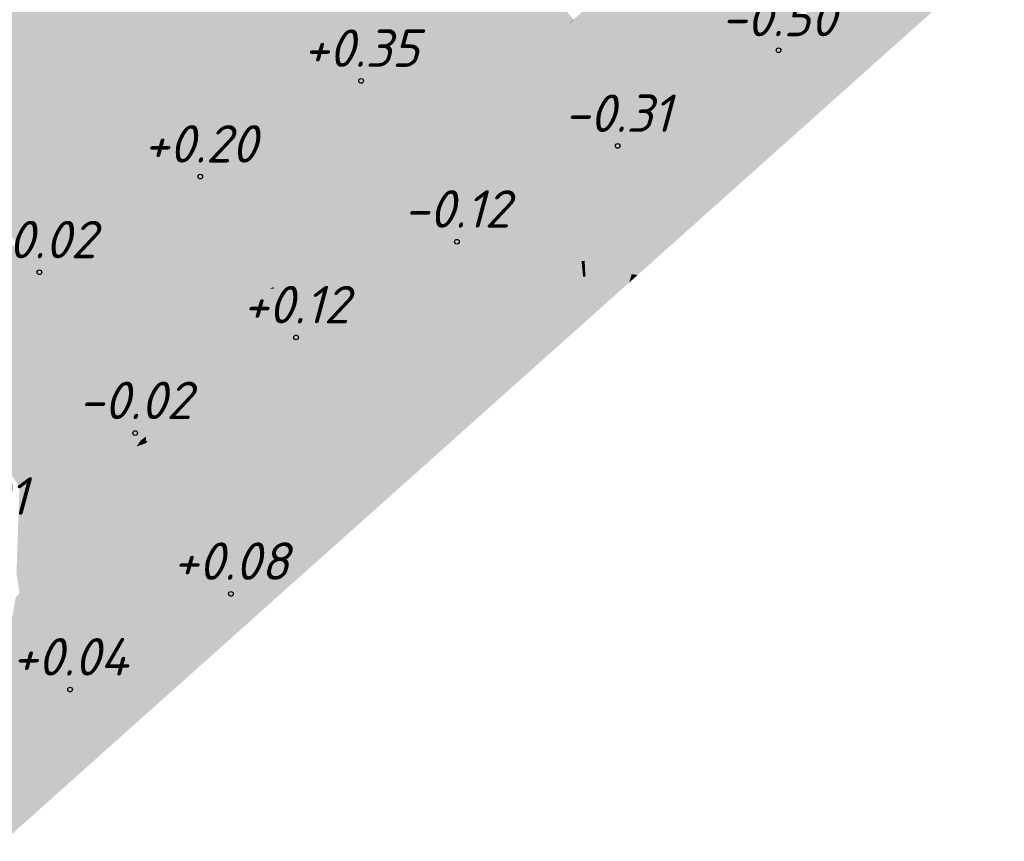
# Model space of a CAD drawing. Header units: metres. Extents: x 30306 to 66711, y 390887 to 402752.
# Tile 23 of 80: x 66237 to 66263, y 402594 to 402616. Entities that reach past the tile are written whole.
import ezdxf

# ---------------------------------------------------------------- set-up
doc = ezdxf.new("R2010")
doc.units = ezdxf.units.M
for name, color, linetype in [('GM-C3D-SURFACE-LABELS', 1, 'Continuous'), ('GM-C3D-SURFACE-TIN', 7, 'Continuous'), ('GM-C3D-SURFACE-TIN LABEL', 7, 'Continuous')]:
    doc.layers.add(name, color=color, linetype=linetype)
doc.styles.get("Standard").update_dxf_attribs({"font": 'isocpeur.ttf'})

msp = doc.modelspace()

# ---------------------------------------------------------------- linework, layer by layer
at = {"layer": 'GM-C3D-SURFACE-TIN', "color": 23, "linetype": 'Continuous', "lineweight": -3}
for points in [[(66238.081, 402620.942), (66235.57, 402620.027), (66246.709, 402612.771)], [(66238.081, 402620.942), (66246.709, 402612.771), (66250.202, 402616.872)], [(66235.994, 402610.588), (66246.709, 402612.771), (66235.57, 402620.027)], [(66251.002, 402616.797), (66250.202, 402616.872), (66246.709, 402612.771)], [(66251.002, 402616.797), (66246.709, 402612.771), (66251.069, 402616.121)], [(66251.162, 402615.189), (66251.069, 402616.121), (66246.709, 402612.771)], [(66251.443, 402615.439), (66251.548, 402615.547), (66251.069, 402616.121)], [(66251.443, 402615.439), (66251.069, 402616.121), (66251.162, 402615.189)], [(66251.554, 402615.554), (66251.069, 402616.121), (66251.548, 402615.547)], [(66251.443, 402615.439), (66251.162, 402615.189), (66251.173, 402615.091)], [(66251.162, 402615.189), (66246.709, 402612.771), (66243.55, 402608.404)], [(66251.172, 402615.089), (66251.162, 402615.189), (66243.55, 402608.404)], [(66251.172, 402615.089), (66243.55, 402608.404), (66246.164, 402608.625)], [(66251.172, 402615.089), (66251.173, 402615.091), (66251.162, 402615.189)], [(66236.726, 402609.496), (66246.709, 402612.771), (66235.994, 402610.588)], [(66236.726, 402609.496), (66243.55, 402608.404), (66246.709, 402612.771)], [(66236.764, 402609.472), (66243.55, 402608.404), (66236.726, 402609.496)], [(66236.764, 402609.472), (66243.444, 402608.366), (66243.55, 402608.404)], [(66236.764, 402609.472), (66237.563, 402608.947), (66243.444, 402608.366)], [(66240.203, 402607.213), (66243.444, 402608.366), (66237.563, 402608.947)], [(66243.444, 402608.366), (66243.513, 402608.359), (66243.55, 402608.404)], [(66243.513, 402608.359), (66243.536, 402608.357), (66243.55, 402608.404)], [(66246.145, 402608.099), (66243.55, 402608.404), (66243.536, 402608.357)], [(66246.222, 402608.56), (66246.164, 402608.625), (66243.55, 402608.404)], [(66246.28, 402608.495), (66246.222, 402608.56), (66243.55, 402608.404)], [(66246.28, 402608.495), (66243.55, 402608.404), (66246.156, 402608.131)], [(66246.145, 402608.099), (66246.156, 402608.131), (66243.55, 402608.404)], [(66240.198, 402607.029), (66242.169, 402606.72), (66243.444, 402608.366)], [(66240.198, 402607.029), (66243.444, 402608.366), (66240.203, 402607.213)], [(66242.169, 402606.72), (66243.513, 402608.359), (66243.444, 402608.366)], [(66242.169, 402606.72), (66243.029, 402606.585), (66243.513, 402608.359)], [(66243.029, 402606.585), (66243.536, 402608.357), (66243.513, 402608.359)], [(66245.497, 402606.197), (66243.536, 402608.357), (66243.029, 402606.585)], [(66245.497, 402606.197), (66245.869, 402607.289), (66243.536, 402608.357)], [(66245.869, 402607.289), (66246.145, 402608.099), (66243.536, 402608.357)], [(66240.196, 402606.95), (66240.185, 402606.489), (66241.845, 402606.323)], [(66240.196, 402606.95), (66242.169, 402606.72), (66240.198, 402607.029)], [(66240.196, 402606.95), (66241.845, 402606.323), (66242.169, 402606.72)], [(66241.845, 402606.323), (66242.923, 402606.215), (66242.169, 402606.72)], [(66242.169, 402606.72), (66242.923, 402606.215), (66243.029, 402606.585)], [(66245.418, 402605.966), (66243.029, 402606.585), (66242.923, 402606.215)], [(66245.418, 402605.966), (66245.497, 402606.197), (66243.029, 402606.585)], [(66240.15, 402605.063), (66241.845, 402606.323), (66240.185, 402606.489)], [(66240.15, 402605.063), (66240.509, 402604.694), (66241.845, 402606.323)], [(66240.509, 402604.694), (66242.398, 402604.383), (66241.845, 402606.323)], [(66241.845, 402606.323), (66242.398, 402604.383), (66242.923, 402606.215)], [(66244.747, 402603.996), (66242.923, 402606.215), (66242.398, 402604.383)], [(66244.747, 402603.996), (66245.073, 402604.953), (66242.923, 402606.215)], [(66245.073, 402604.953), (66245.418, 402605.966), (66242.923, 402606.215)], [(66240.143, 402604.755), (66240.509, 402604.694), (66240.15, 402605.063)], [(66240.135, 402604.412), (66240.509, 402604.694), (66240.143, 402604.755)], [(66240.132, 402604.292), (66240.176, 402604.288), (66240.509, 402604.694)], [(66240.132, 402604.292), (66240.509, 402604.694), (66240.135, 402604.412)], [(66240.176, 402604.288), (66242.309, 402604.071), (66240.509, 402604.694)], [(66240.509, 402604.694), (66242.309, 402604.071), (66242.398, 402604.383)], [(66240.13, 402604.232), (66238.82, 402602.678), (66239.085, 402602.632)], [(66240.13, 402604.232), (66239.877, 402604.144), (66238.82, 402602.678)], [(66240.13, 402604.232), (66239.085, 402602.632), (66239.724, 402602.52)], [(66240.13, 402604.232), (66239.724, 402602.52), (66241.763, 402602.164)], [(66240.13, 402604.232), (66240.176, 402604.288), (66240.132, 402604.292)], [(66240.13, 402604.232), (66242.309, 402604.071), (66240.176, 402604.288)], [(66240.13, 402604.232), (66241.763, 402602.164), (66242.309, 402604.071)], [(66244.691, 402603.829), (66242.398, 402604.383), (66242.309, 402604.071)], [(66244.691, 402603.829), (66244.747, 402603.996), (66242.398, 402604.383)], [(66239.877, 402604.144), (66237.984, 402603.489), (66238.82, 402602.678)], [(66243.991, 402601.775), (66242.309, 402604.071), (66241.763, 402602.164)], [(66243.991, 402601.775), (66244.216, 402602.436), (66242.309, 402604.071)], [(66244.216, 402602.436), (66244.691, 402603.829), (66242.309, 402604.071)], [(66236.754, 402603.064), (66238.82, 402602.678), (66237.984, 402603.489)], [(66236.753, 402603.039), (66236.733, 402602.437), (66238.467, 402602.258)], [(66236.754, 402603.064), (66236.753, 402603.039), (66238.82, 402602.678)], [(66236.753, 402603.039), (66238.467, 402602.258), (66238.82, 402602.678)], [(66238.82, 402602.678), (66238.467, 402602.258), (66238.817, 402602.222)], [(66239.085, 402602.632), (66238.82, 402602.678), (66238.817, 402602.222)], [(66239.633, 402602.137), (66239.085, 402602.632), (66238.817, 402602.222)], [(66239.724, 402602.52), (66239.085, 402602.632), (66239.633, 402602.137)], [(66236.733, 402602.437), (66236.675, 402600.753), (66237.127, 402600.668)], [(66236.733, 402602.437), (66237.127, 402600.668), (66238.467, 402602.258)], [(66239.724, 402602.52), (66239.633, 402602.137), (66241.694, 402601.924)], [(66239.724, 402602.52), (66241.694, 402601.924), (66241.763, 402602.164)], [(66238.467, 402602.258), (66237.127, 402600.668), (66237.729, 402600.556)], [(66238.817, 402602.222), (66238.467, 402602.258), (66237.729, 402600.556)], [(66239.192, 402600.282), (66238.817, 402602.222), (66237.729, 402600.556)], [(66239.633, 402602.137), (66238.817, 402602.222), (66239.192, 402600.282)], [(66239.633, 402602.137), (66239.192, 402600.282), (66241.12, 402599.921)], [(66239.633, 402602.137), (66241.12, 402599.921), (66241.694, 402601.924)], [(66243.962, 402601.689), (66241.763, 402602.164), (66241.694, 402601.924)], [(66243.962, 402601.689), (66243.991, 402601.775), (66241.763, 402602.164)], [(66243.015, 402599.566), (66241.694, 402601.924), (66241.12, 402599.921)], [(66243.336, 402599.853), (66243.962, 402601.689), (66241.694, 402601.924)], [(66243.336, 402599.853), (66241.694, 402601.924), (66243.015, 402599.566)], [(66236.675, 402600.753), (66236.757, 402600.23), (66237.127, 402600.668)], [(66237.466, 402600.154), (66237.127, 402600.668), (66236.757, 402600.23)], [(66237.729, 402600.556), (66237.127, 402600.668), (66237.466, 402600.154)], [(66239.12, 402599.979), (66237.729, 402600.556), (66237.466, 402600.154)], [(66239.12, 402599.979), (66239.192, 402600.282), (66237.729, 402600.556)], [(66239.12, 402599.979), (66241.077, 402599.772), (66239.192, 402600.282)], [(66239.192, 402600.282), (66241.077, 402599.772), (66241.12, 402599.921)], [(66238.652, 402598.011), (66237.466, 402600.154), (66236.37, 402598.477)], [(66237.466, 402600.154), (66236.653, 402600.106), (66236.37, 402598.477)], [(66237.466, 402600.154), (66236.757, 402600.23), (66236.653, 402600.106)], [(66238.652, 402598.011), (66239.12, 402599.979), (66237.466, 402600.154)], [(66238.652, 402598.011), (66240.467, 402597.641), (66239.12, 402599.979)], [(66239.12, 402599.979), (66240.467, 402597.641), (66241.077, 402599.772)], [(66240.788, 402597.575), (66241.077, 402599.772), (66240.467, 402597.641)], [(66243.015, 402599.566), (66241.077, 402599.772), (66240.788, 402597.575)], [(66243.015, 402599.566), (66241.12, 402599.921), (66241.077, 402599.772)], [(66238.605, 402597.814), (66236.37, 402598.477), (66236.116, 402598.087)], [(66238.605, 402597.814), (66238.652, 402598.011), (66236.37, 402598.477)], [(66238.1, 402595.69), (66236.116, 402598.087), (66235.144, 402596.599)], [(66238.605, 402597.814), (66236.116, 402598.087), (66238.1, 402595.69)], [(66238.605, 402597.814), (66240.459, 402597.612), (66238.652, 402598.011)], [(66238.652, 402598.011), (66240.459, 402597.612), (66240.467, 402597.641)], [(66238.605, 402597.814), (66238.1, 402595.69), (66238.561, 402595.585)], [(66238.605, 402597.814), (66238.561, 402595.585), (66240.331, 402597.168)], [(66238.605, 402597.814), (66240.331, 402597.168), (66240.459, 402597.612)], [(66240.788, 402597.575), (66240.467, 402597.641), (66240.459, 402597.612)], [(66240.788, 402597.575), (66240.459, 402597.612), (66240.331, 402597.168)], [(66238.1, 402595.69), (66235.144, 402596.599), (66235.108, 402596.37)], [(66238.088, 402595.639), (66235.108, 402596.37), (66235.049, 402595.987)], [(66238.088, 402595.639), (66238.1, 402595.69), (66235.108, 402596.37)], [(66238.088, 402595.639), (66235.049, 402595.987), (66237.944, 402595.034)], [(66237.944, 402595.034), (66235.049, 402595.987), (66236.333, 402593.594)], [(66238.088, 402595.639), (66237.944, 402595.034), (66238.561, 402595.585)], [(66238.088, 402595.639), (66238.561, 402595.585), (66238.1, 402595.69)]]:
    msp.add_solid(points, dxfattribs=at)
at = {"layer": 'GM-C3D-SURFACE-TIN', "color": 40, "linetype": 'Continuous', "lineweight": -3}
for points in [[(66256.262, 402613.777), (66255.969, 402619.473), (66255.508, 402619.062)], [(66256.262, 402613.777), (66257.678, 402615.604), (66255.969, 402619.473)], [(66256.136, 402613.614), (66255.508, 402619.062), (66253.763, 402617.507)], [(66256.262, 402613.777), (66255.508, 402619.062), (66256.136, 402613.614)], [(66254.082, 402610.962), (66253.763, 402617.507), (66253.34, 402617.13)], [(66256.136, 402613.614), (66253.763, 402617.507), (66255.704, 402613.057)], [(66254.082, 402610.962), (66255.704, 402613.057), (66253.763, 402617.507)], [(66253.34, 402617.13), (66251.554, 402615.554), (66251.555, 402615.539)], [(66254.008, 402610.867), (66253.34, 402617.13), (66251.555, 402615.539)], [(66254.082, 402610.962), (66253.34, 402617.13), (66254.008, 402610.867)], [(66251.555, 402615.539), (66251.548, 402615.547), (66251.443, 402615.439)], [(66251.852, 402609.108), (66251.555, 402615.539), (66251.443, 402615.439)], [(66251.555, 402615.539), (66251.554, 402615.554), (66251.548, 402615.547)], [(66254.008, 402610.867), (66251.555, 402615.539), (66253.727, 402610.504)], [(66252.773, 402609.273), (66253.727, 402610.504), (66251.555, 402615.539)], [(66252.773, 402609.273), (66251.555, 402615.539), (66251.852, 402609.108)], [(66251.852, 402609.108), (66251.443, 402615.439), (66251.173, 402615.091)], [(66251.768, 402609.101), (66251.172, 402615.089), (66246.164, 402608.625)], [(66251.852, 402609.108), (66251.173, 402615.091), (66251.172, 402615.089)], [(66251.852, 402609.108), (66251.172, 402615.089), (66251.768, 402609.101)], [(66233.315, 402610.043), (66236.764, 402609.472), (66236.726, 402609.496)], [(66233.967, 402609.302), (66236.764, 402609.472), (66233.315, 402610.043)], [(66233.967, 402609.302), (66237.563, 402608.947), (66236.764, 402609.472)], [(66235.291, 402607.799), (66239.842, 402607.085), (66233.967, 402609.302)], [(66233.967, 402609.302), (66239.842, 402607.085), (66240.203, 402607.213)], [(66233.967, 402609.302), (66240.203, 402607.213), (66237.563, 402608.947)], [(66252.701, 402609.18), (66252.773, 402609.273), (66251.852, 402609.108)], [(66251.768, 402609.101), (66246.164, 402608.625), (66246.222, 402608.56)], [(66251.768, 402609.101), (66246.222, 402608.56), (66251.789, 402608.886)], [(66251.852, 402609.108), (66251.768, 402609.101), (66251.789, 402608.886)], [(66251.852, 402609.108), (66251.789, 402608.886), (66251.862, 402608.89)], [(66252.825, 402609.04), (66252.701, 402609.18), (66251.852, 402609.108)], [(66252.825, 402609.04), (66251.852, 402609.108), (66251.862, 402608.89)], [(66252.825, 402609.04), (66251.862, 402608.89), (66252.904, 402608.951)], [(66253.081, 402608.751), (66252.904, 402608.951), (66251.862, 402608.89)], [(66251.789, 402608.886), (66246.222, 402608.56), (66246.28, 402608.495)], [(66251.789, 402608.886), (66246.28, 402608.495), (66251.81, 402608.68)], [(66251.925, 402607.528), (66251.81, 402608.68), (66246.28, 402608.495)], [(66251.862, 402608.89), (66251.789, 402608.886), (66251.81, 402608.68)], [(66251.862, 402608.89), (66251.81, 402608.68), (66251.871, 402608.683)], [(66251.925, 402607.528), (66251.871, 402608.683), (66251.81, 402608.68)], [(66253.081, 402608.751), (66251.862, 402608.89), (66251.871, 402608.683)], [(66253.081, 402608.751), (66251.871, 402608.683), (66253.105, 402608.724)], [(66253.036, 402608.522), (66253.105, 402608.724), (66251.871, 402608.683)], [(66253.036, 402608.522), (66251.871, 402608.683), (66251.925, 402607.528)], [(66251.925, 402607.528), (66246.28, 402608.495), (66246.156, 402608.131)], [(66251.925, 402607.528), (66246.145, 402608.099), (66245.869, 402607.289)], [(66251.925, 402607.528), (66246.156, 402608.131), (66246.145, 402608.099)], [(66235.291, 402607.799), (66238.611, 402606.647), (66239.842, 402607.085)], [(66236.083, 402606.899), (66238.611, 402606.647), (66235.291, 402607.799)], [(66251.925, 402607.528), (66245.869, 402607.289), (66249.697, 402605.538)], [(66238.611, 402606.647), (66240.196, 402606.95), (66239.842, 402607.085)], [(66239.842, 402607.085), (66240.198, 402607.029), (66240.203, 402607.213)], [(66239.842, 402607.085), (66240.196, 402606.95), (66240.198, 402607.029)], [(66249.697, 402605.538), (66245.869, 402607.289), (66245.497, 402606.197)], [(66236.856, 402606.022), (66238.611, 402606.647), (66236.083, 402606.899)], [(66236.856, 402606.022), (66236.083, 402606.899), (66236.255, 402605.395)], [(66238.611, 402606.647), (66240.185, 402606.489), (66240.196, 402606.95)], [(66236.856, 402606.022), (66238.756, 402604.983), (66238.611, 402606.647)], [(66238.611, 402606.647), (66238.756, 402604.983), (66240.143, 402604.755)], [(66238.611, 402606.647), (66240.143, 402604.755), (66240.15, 402605.063)], [(66238.611, 402606.647), (66240.15, 402605.063), (66240.185, 402606.489)], [(66249.697, 402605.538), (66245.497, 402606.197), (66245.418, 402605.966)], [(66236.856, 402606.022), (66236.255, 402605.395), (66236.831, 402605.3)], [(66236.856, 402606.022), (66236.831, 402605.3), (66238.756, 402604.983)], [(66249.697, 402605.538), (66245.418, 402605.966), (66245.073, 402604.953)], [(66249.697, 402605.538), (66245.073, 402604.953), (66247.47, 402603.547)], [(66236.255, 402605.395), (66235.635, 402604.749), (66236.808, 402604.63)], [(66236.255, 402605.395), (66236.808, 402604.63), (66236.831, 402605.3)], [(66236.831, 402605.3), (66236.808, 402604.63), (66238.756, 402604.983)], [(66236.808, 402604.63), (66239.994, 402604.306), (66238.756, 402604.983)], [(66238.756, 402604.983), (66239.994, 402604.306), (66240.135, 402604.412)], [(66238.756, 402604.983), (66240.135, 402604.412), (66240.143, 402604.755)], [(66235.635, 402604.749), (66236.754, 402603.064), (66236.808, 402604.63)], [(66247.47, 402603.547), (66245.073, 402604.953), (66244.747, 402603.996)], [(66236.808, 402604.63), (66236.754, 402603.064), (66237.984, 402603.489)], [(66236.808, 402604.63), (66237.984, 402603.489), (66239.877, 402604.144)], [(66236.808, 402604.63), (66239.877, 402604.144), (66239.994, 402604.306)], [(66239.994, 402604.306), (66239.877, 402604.144), (66240.13, 402604.232)], [(66239.994, 402604.306), (66240.132, 402604.292), (66240.135, 402604.412)], [(66239.994, 402604.306), (66240.13, 402604.232), (66240.132, 402604.292)], [(66247.47, 402603.547), (66244.747, 402603.996), (66244.691, 402603.829)], [(66247.47, 402603.547), (66244.691, 402603.829), (66244.216, 402602.436)], [(66247.47, 402603.547), (66244.216, 402602.436), (66245.243, 402601.557)], [(66245.243, 402601.557), (66244.216, 402602.436), (66243.991, 402601.775)], [(66245.243, 402601.557), (66243.962, 402601.689), (66243.336, 402599.853)], [(66245.243, 402601.557), (66243.991, 402601.775), (66243.962, 402601.689)]]:
    msp.add_solid(points, dxfattribs=at)
at = {"layer": 'GM-C3D-SURFACE-TIN', "color": 50, "linetype": 'Continuous', "lineweight": -3}
for points in [[(66260.834, 402615.491), (66260.602, 402619.378), (66260.341, 402619.041)], [(66263.061, 402617.481), (66260.602, 402619.378), (66260.834, 402615.491)], [(66260.834, 402615.491), (66260.341, 402619.041), (66259.645, 402618.143)], [(66260.834, 402615.491), (66259.645, 402618.143), (66258.436, 402616.583)], [(66258.606, 402613.5), (66258.436, 402616.583), (66258.249, 402616.341)], [(66260.834, 402615.491), (66258.436, 402616.583), (66258.606, 402613.5)], [(66258.606, 402613.5), (66258.249, 402616.341), (66257.678, 402615.604)], [(66258.606, 402613.5), (66257.678, 402615.604), (66256.262, 402613.777)], [(66256.379, 402611.51), (66256.262, 402613.777), (66256.136, 402613.614)], [(66258.606, 402613.5), (66256.262, 402613.777), (66256.379, 402611.51)], [(66256.379, 402611.51), (66256.136, 402613.614), (66255.704, 402613.057)], [(66256.379, 402611.51), (66255.704, 402613.057), (66254.082, 402610.962)], [(66256.379, 402611.51), (66254.082, 402610.962), (66254.152, 402609.519)], [(66254.152, 402609.519), (66254.008, 402610.867), (66253.727, 402610.504)], [(66254.152, 402609.519), (66254.082, 402610.962), (66254.008, 402610.867)], [(66254.152, 402609.519), (66253.727, 402610.504), (66252.773, 402609.273)], [(66254.152, 402609.519), (66252.773, 402609.273), (66252.701, 402609.18)], [(66254.152, 402609.519), (66252.701, 402609.18), (66253.885, 402609.281)], [(66253.885, 402609.281), (66252.701, 402609.18), (66252.825, 402609.04)], [(66253.885, 402609.281), (66252.825, 402609.04), (66253.559, 402608.989)], [(66253.559, 402608.989), (66252.825, 402609.04), (66252.904, 402608.951)], [(66253.559, 402608.989), (66252.904, 402608.951), (66253.081, 402608.751)], [(66253.559, 402608.989), (66253.081, 402608.751), (66253.268, 402608.729)], [(66253.268, 402608.729), (66253.105, 402608.724), (66253.036, 402608.522)], [(66253.268, 402608.729), (66253.081, 402608.751), (66253.105, 402608.724)]]:
    msp.add_solid(points, dxfattribs=at)
at = {"layer": 'GM-C3D-SURFACE-TIN LABEL', "color": 6, "linetype": 'Continuous', "lineweight": -3}
for centre in [(66257.031, 402614.733, -0.502), (66245.881, 402613.915, 0.349), (66252.735, 402612.176, -0.313), (66241.584, 402611.357, 0.201), (66248.438, 402609.618, -0.123), (66237.288, 402608.8, -0.019), (66244.142, 402607.061, 0.122), (66239.845, 402604.503, -0.018), (66242.403, 402600.207, 0.078), (66238.106, 402597.65, 0.043)]:
    msp.add_circle(centre, 0.0625, dxfattribs=at)

# ---------------------------------------------------------------- texts
at = {"layer": 'GM-C3D-SURFACE-LABELS', "color": 10, "linetype": 'Continuous', "lineweight": -3, "char_height": 1, "attachment_point": 8}
for s, insert in [('{\\fISOCPEUR|b0|i1|c0|p34;-0.50}', (66257.031, 402615.108, -0.502)), ('{\\fISOCPEUR|b0|i1|c0|p34;-0.31}', (66252.735, 402612.551, -0.313)), ('{\\fISOCPEUR|b0|i1|c0|p34;-0.12}', (66248.438, 402609.993, -0.123)), ('{\\fISOCPEUR|b0|i1|c0|p34;-0.02}', (66237.288, 402609.175, -0.019)), ('{\\fISOCPEUR|b0|i1|c0|p34;-0.02}', (66239.845, 402604.878, -0.018)), ('{\\fISOCPEUR|b0|i1|c0|p34;-0.01}', (66235.549, 402602.321, -0.01))]:
    msp.add_mtext(s, dxfattribs=dict(at, insert=insert))
at = {"layer": 'GM-C3D-SURFACE-LABELS', "color": 92, "linetype": 'Continuous', "lineweight": -3, "char_height": 1, "attachment_point": 8}
for s, insert in [('{\\fISOCPEUR|b0|i1|c0|p34;+0.35}', (66245.881, 402614.29, 0.349)), ('{\\fISOCPEUR|b0|i1|c0|p34;+0.20}', (66241.584, 402611.732, 0.201)), ('{\\fISOCPEUR|b0|i1|c0|p34;+0.12}', (66244.142, 402607.436, 0.122)), ('{\\fISOCPEUR|b0|i1|c0|p34;+0.08}', (66242.403, 402600.582, 0.078)), ('{\\fISOCPEUR|b0|i1|c0|p34;+0.04}', (66238.106, 402598.025, 0.043))]:
    msp.add_mtext(s, dxfattribs=dict(at, insert=insert))

doc.saveas('drawing.dxf')
